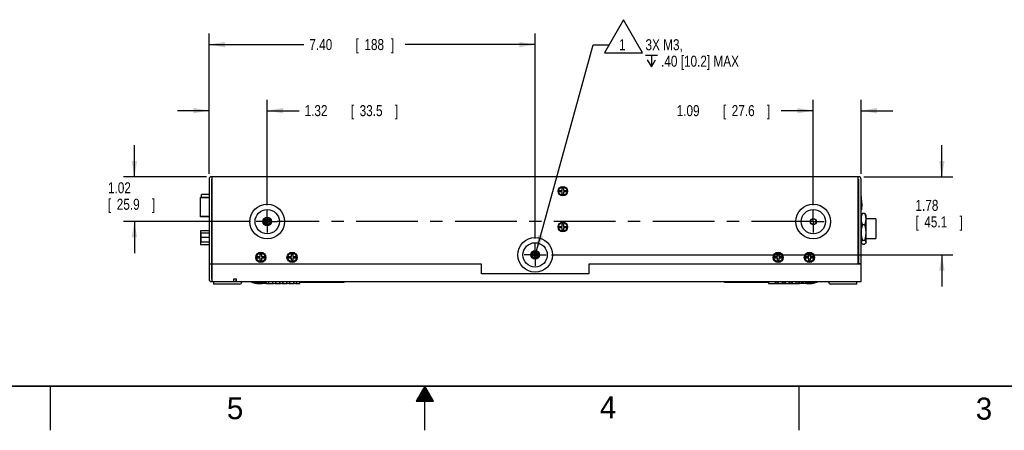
# Model space of a CAD drawing. Header units: inches. Extents: x 0 to 34, y 0 to 22.
# Tile 3 of 49: x 12.4 to 23.6, y 0 to 4.7. Entities that reach past the tile are written whole.
import ezdxf

# ---------------------------------------------------------------- set-up
doc = ezdxf.new("R2010")
doc.units = ezdxf.units.IN
doc.header["$LTSCALE"] = 1.87
doc.header["$MEASUREMENT"] = 0
doc.linetypes.add('CENTER', pattern=[0.6, 0.375, -0.075, 0.075, -0.075])
doc.layers.get('0').update_dxf_attribs({"linetype": 'CONTINUOUS'})
for name, color, linetype in [('DEFAULT_1', 7, 'CENTER'), ('DETAIL', 7, 'CONTINUOUS'), ('DIMENSIONS', 7, 'CONTINUOUS')]:
    doc.layers.add(name, color=color, linetype=linetype)
doc.styles.get("Standard").update_dxf_attribs({"font": 'txt', "width": 0.8})
doc.dimstyles.new('DIMSTYLE_1', dxfattribs={"dimtxt": 0.125, "dimasz": 0.18, "dimexe": 0.18, "dimexo": 0.0625, "dimgap": 0.09, "dimtad": 0, "dimtih": 1, "dimtoh": 1, "dimdec": 1, "dimlfac": 2, "dimzin": 4, "dimdsep": 46, "dimtxsty": 'STANDARD', "dimblk": '_FILLED', "dimblk1": '_FILLED', "dimblk2": '_FILLED', "dimcen": 0.09, "dimadec": 0, "dimazin": 0, "dimtp": 0.1, "dimtm": 0.1, "dimtfac": 1, "dimtdec": 1, "dimtofl": 0, "dimtmove": 0, "dimatfit": 3, "dimldrblk": '_FILLED', "dimfxl": 1, "dimtolj": 1, "dimtzin": 4, "dimarcsym": 0})

# ---------------------------------------------------------------- blocks, each defined once
blk = doc.blocks.new('_FILLED')
at = {"color": 0, "linetype": 'BYBLOCK'}
blk.add_solid([(0, 0), (-1, 0.174), (-1, -0.174)], dxfattribs=at)
blk = doc.blocks.new('*D23')
at = {"layer": 'DIMENSIONS', "color": 2, "linetype": 'CONTINUOUS'}
for p, q in [((13.704, 2.878), (13.704, 3.238)), ((14.523, 2.878), (13.579, 2.878)), ((15.024, 2.369), (13.579, 2.369)), ((13.704, 2.369), (13.704, 2.009))]:
    blk.add_line(p, q, dxfattribs=at)
at = {"layer": 'DIMENSIONS', "color": 2, "linetype": 'CONTINUOUS', "xscale": 0.18, "yscale": 0.18, "zscale": 0.18}
for p, rotation in [((13.704, 2.878), 270), ((13.704, 2.369), 90)]:
    blk.add_blockref('_FILLED', p, dxfattribs=dict(at, rotation=rotation))
at = {"layer": 'DIMENSIONS', "color": 2, "linetype": 'CONTINUOUS', "width": 0.8}
for s, p in [('1.02', (13.404, 2.69)), ('[', (13.404, 2.503)), ('25.9', (13.504, 2.503)), (']', (13.904, 2.503))]:
    blk.add_text(s, height=0.125, dxfattribs=at).set_placement(p)
blk = doc.blocks.new('*D24')
at = {"layer": 'DIMENSIONS', "color": 2, "linetype": 'CONTINUOUS'}
for p, q in [((22.871, 2.878), (22.871, 3.238)), ((21.984, 2.878), (22.996, 2.878)), ((18.441, 1.991), (22.996, 1.991)), ((22.871, 1.991), (22.871, 1.631))]:
    blk.add_line(p, q, dxfattribs=at)
at = {"layer": 'DIMENSIONS', "color": 2, "linetype": 'CONTINUOUS', "xscale": 0.18, "yscale": 0.18, "zscale": 0.18}
for p, rotation in [((22.871, 2.878), 270), ((22.871, 1.991), 90)]:
    blk.add_blockref('_FILLED', p, dxfattribs=dict(at, rotation=rotation))
at = {"layer": 'DIMENSIONS', "color": 2, "linetype": 'CONTINUOUS', "width": 0.8}
for s, p in [('1.78', (22.571, 2.491)), ('[', (22.571, 2.303)), ('45.1', (22.671, 2.303)), (']', (23.071, 2.303))]:
    blk.add_text(s, height=0.125, dxfattribs=at).set_placement(p)
blk = doc.blocks.new('*D25')
at = {"layer": 'DIMENSIONS', "color": 2, "linetype": 'CONTINUOUS'}
for p, q in [((14.552, 2.911), (14.552, 3.753)), ((15.212, 2.556), (15.212, 3.753)), ((14.552, 3.628), (14.192, 3.628)), ((15.212, 3.628), (15.573, 3.628))]:
    blk.add_line(p, q, dxfattribs=at)
at = {"layer": 'DIMENSIONS', "color": 2, "linetype": 'CONTINUOUS', "xscale": 0.18, "yscale": 0.18, "zscale": 0.18}
blk.add_blockref('_FILLED', (14.552, 3.628), dxfattribs=at)
at = {"layer": 'DIMENSIONS', "color": 2, "linetype": 'CONTINUOUS', "xscale": 0.18, "yscale": 0.18, "zscale": 0.18, "rotation": 180}
blk.add_blockref('_FILLED', (15.212, 3.628), dxfattribs=at)
at = {"layer": 'DIMENSIONS', "color": 2, "linetype": 'CONTINUOUS', "width": 0.8}
for s, p in [('1.32', (15.636, 3.566)), ('[', (16.161, 3.566)), ('33.5', (16.261, 3.566)), (']', (16.661, 3.566))]:
    blk.add_text(s, height=0.125, dxfattribs=at).set_placement(p)
blk = doc.blocks.new('*D26')
at = {"layer": 'DIMENSIONS', "color": 2, "linetype": 'CONTINUOUS'}
for p, q in [((14.552, 2.911), (14.552, 4.503)), ((18.253, 2.178), (18.253, 4.503)), ((14.552, 4.378), (15.628, 4.378)), ((18.253, 4.378), (16.778, 4.378))]:
    blk.add_line(p, q, dxfattribs=at)
at = {"layer": 'DIMENSIONS', "color": 2, "linetype": 'CONTINUOUS', "xscale": 0.18, "yscale": 0.18, "zscale": 0.18, "rotation": 180}
blk.add_blockref('_FILLED', (14.552, 4.378), dxfattribs=at)
at = {"layer": 'DIMENSIONS', "color": 2, "linetype": 'CONTINUOUS', "xscale": 0.18, "yscale": 0.18, "zscale": 0.18}
blk.add_blockref('_FILLED', (18.253, 4.378), dxfattribs=at)
at = {"layer": 'DIMENSIONS', "color": 2, "linetype": 'CONTINUOUS', "width": 0.8}
for s, p in [('7.40', (15.69, 4.316)), ('[', (16.215, 4.316)), ('188', (16.315, 4.316)), (']', (16.615, 4.316))]:
    blk.add_text(s, height=0.125, dxfattribs=at).set_placement(p)
blk = doc.blocks.new('*D29')
at = {"layer": 'DIMENSIONS', "color": 2, "linetype": 'CONTINUOUS'}
for p, q in [((21.411, 2.556), (21.411, 3.753)), ((21.955, 2.911), (21.955, 3.753)), ((21.411, 3.628), (21.047, 3.628)), ((21.955, 3.628), (22.315, 3.628))]:
    blk.add_line(p, q, dxfattribs=at)
at = {"layer": 'DIMENSIONS', "color": 2, "linetype": 'CONTINUOUS', "xscale": 0.18, "yscale": 0.18, "zscale": 0.18}
blk.add_blockref('_FILLED', (21.411, 3.628), dxfattribs=at)
at = {"layer": 'DIMENSIONS', "color": 2, "linetype": 'CONTINUOUS', "xscale": 0.18, "yscale": 0.18, "zscale": 0.18, "rotation": 180}
blk.add_blockref('_FILLED', (21.955, 3.628), dxfattribs=at)
at = {"layer": 'DIMENSIONS', "color": 2, "linetype": 'CONTINUOUS', "width": 0.8}
for s, p in [('1.09', (19.86, 3.566)), ('[', (20.385, 3.566)), ('27.6', (20.485, 3.566)), (']', (20.885, 3.566))]:
    blk.add_text(s, height=0.125, dxfattribs=at).set_placement(p)
blk = doc.blocks.new('FLAG_TRIANGLE_BL3', base_point=(19.676, 3.349))
at = {"layer": 'DETAIL', "color": 2, "linetype": 'CONTINUOUS'}
for p, q in [((19.258, 4.661), (19.042, 4.286)), ((19.474, 4.286), (19.258, 4.661)), ((18.269, 2.037), (18.914, 4.377)), ((18.914, 4.377), (19.094, 4.377)), ((19.042, 4.286), (19.474, 4.286)), ((19.506, 4.257), (19.642, 4.257)), ((19.574, 4.257), (19.574, 4.127))]:
    blk.add_line(p, q, dxfattribs=at)
blk.add_lwpolyline([(19.527, 4.205), (19.574, 4.127), (19.621, 4.205)], dxfattribs=at)
blk.add_solid([(18.286, 2.219), (18.269, 2.037), (18.347, 2.203)], dxfattribs=at)
at = {"layer": 'DETAIL', "color": 2, "linetype": 'CONTINUOUS', "width": 0.8}
for s, p in [('1', (19.206, 4.314)), ('3X M3,', (19.506, 4.314)), ('.40 [10.2] MAX', (19.683, 4.127))]:
    blk.add_text(s, height=0.125, dxfattribs=at).set_placement(p)

msp = doc.modelspace()

# ---------------------------------------------------------------- linework, layer by layer
at = {"color": 7, "linetype": 'CONTINUOUS'}
for p, q in [((14.552, 2.849), (14.552, 1.717)), ((21.925, 2.878), (14.582, 2.878)), ((14.582, 1.717), (14.582, 2.849)), ((14.586, 2.849), (14.582, 2.849)), ((14.586, 1.688), (14.586, 2.878)), ((21.921, 1.884), (21.921, 2.878)), ((21.921, 2.849), (21.925, 2.849)), ((21.925, 2.849), (21.925, 1.884)), ((21.955, 1.688), (21.955, 2.849)), ((14.582, 2.776), (14.586, 2.78)), ((14.582, 2.702), (14.586, 2.702)), ((18.526, 2.707), (18.526, 2.723)), ((18.526, 2.723), (18.561, 2.723)), ((18.561, 2.707), (18.526, 2.707)), ((18.561, 2.723), (18.561, 2.752)), ((18.561, 2.752), (18.577, 2.752)), ((18.561, 2.678), (18.561, 2.707)), ((18.577, 2.752), (18.577, 2.723)), ((18.577, 2.723), (18.611, 2.723)), ((18.577, 2.707), (18.577, 2.678)), ((18.611, 2.707), (18.577, 2.707)), ((18.611, 2.723), (18.611, 2.707)), ((21.921, 2.784), (21.925, 2.784)), ((21.925, 2.705), (21.921, 2.705)), ((21.921, 2.686), (21.925, 2.686)), ((14.454, 2.423), (14.454, 2.641)), ((14.552, 2.641), (14.454, 2.641)), ((14.552, 2.639), (14.454, 2.639)), ((14.467, 2.641), (14.467, 2.677)), ((14.552, 2.677), (14.467, 2.677)), ((14.586, 2.641), (14.582, 2.641)), ((14.586, 2.639), (14.582, 2.639)), ((14.586, 2.607), (14.582, 2.607)), ((18.577, 2.678), (18.561, 2.678)), ((21.925, 2.608), (21.921, 2.608)), ((21.921, 2.607), (21.925, 2.607)), ((21.964, 2.576), (21.959, 2.649)), ((21.964, 2.576), (21.959, 2.503)), ((14.586, 2.501), (14.582, 2.501)), ((21.921, 2.501), (21.925, 2.501)), ((21.921, 2.489), (21.925, 2.489)), ((21.971, 2.463), (21.993, 2.463)), ((14.552, 2.425), (14.454, 2.425)), ((14.552, 2.423), (14.454, 2.423)), ((14.586, 2.429), (14.582, 2.429)), ((14.586, 2.425), (14.582, 2.425)), ((14.586, 2.423), (14.582, 2.423)), ((15.17, 2.361), (15.17, 2.377)), ((15.17, 2.377), (15.205, 2.377)), ((15.205, 2.361), (15.17, 2.361)), ((15.205, 2.377), (15.205, 2.406)), ((15.205, 2.406), (15.22, 2.406)), ((15.205, 2.332), (15.205, 2.361)), ((15.22, 2.406), (15.22, 2.377)), ((15.22, 2.377), (15.255, 2.377)), ((15.22, 2.361), (15.22, 2.332)), ((15.255, 2.361), (15.22, 2.361)), ((15.255, 2.377), (15.255, 2.361)), ((21.921, 2.383), (21.925, 2.383)), ((21.955, 2.441), (21.96, 2.451)), ((22.01, 2.441), (22.004, 2.451)), ((22.01, 2.135), (22.01, 2.441)), ((22.121, 2.402), (22.01, 2.402)), ((22.121, 2.402), (22.121, 2.178)), ((14.454, 2.265), (14.454, 2.11)), ((14.552, 2.265), (14.454, 2.265)), ((14.46, 2.237), (14.46, 2.138)), ((14.552, 2.237), (14.46, 2.237)), ((14.586, 2.322), (14.582, 2.322)), ((14.582, 2.31), (14.586, 2.31)), ((15.22, 2.332), (15.205, 2.332)), ((18.526, 2.3), (18.526, 2.315)), ((18.526, 2.315), (18.561, 2.315)), ((18.561, 2.3), (18.526, 2.3)), ((18.561, 2.315), (18.561, 2.345)), ((18.561, 2.345), (18.577, 2.345)), ((18.561, 2.271), (18.561, 2.3)), ((18.577, 2.271), (18.561, 2.271)), ((18.577, 2.345), (18.577, 2.315)), ((18.577, 2.315), (18.611, 2.315)), ((18.577, 2.3), (18.577, 2.271)), ((18.611, 2.3), (18.577, 2.3)), ((18.611, 2.315), (18.611, 2.3)), ((21.993, 2.332), (21.971, 2.332)), ((14.552, 2.188), (14.46, 2.188)), ((14.46, 2.138), (14.552, 2.138)), ((14.586, 2.164), (14.582, 2.164)), ((21.921, 2.213), (21.925, 2.213)), ((21.955, 2.135), (21.96, 2.125)), ((21.971, 2.157), (21.993, 2.157)), ((22.01, 2.135), (22.004, 2.125)), ((22.01, 2.178), (22.121, 2.178)), ((14.454, 2.11), (14.552, 2.11)), ((14.586, 2.058), (14.582, 2.058)), ((18.246, 1.998), (18.246, 2.028)), ((18.246, 2.028), (18.262, 2.028)), ((18.262, 2.028), (18.262, 1.998)), ((21.921, 2.107), (21.925, 2.107)), ((21.971, 2.113), (21.993, 2.113)), ((15.097, 1.955), (15.097, 1.971)), ((15.097, 1.971), (15.132, 1.971)), ((15.132, 1.955), (15.097, 1.955)), ((15.132, 1.971), (15.132, 2)), ((15.132, 2), (15.148, 2)), ((15.132, 1.926), (15.132, 1.955)), ((15.148, 1.926), (15.132, 1.926)), ((15.148, 2), (15.148, 1.971)), ((15.148, 1.971), (15.182, 1.971)), ((15.148, 1.955), (15.148, 1.926)), ((15.182, 1.955), (15.148, 1.955)), ((15.182, 1.971), (15.182, 1.955)), ((15.451, 1.955), (15.451, 1.971)), ((15.451, 1.971), (15.486, 1.971)), ((15.486, 1.955), (15.451, 1.955)), ((15.486, 1.971), (15.486, 2)), ((15.486, 2), (15.502, 2)), ((15.486, 1.926), (15.486, 1.955)), ((15.502, 1.926), (15.486, 1.926)), ((15.502, 2), (15.502, 1.971)), ((15.502, 1.971), (15.536, 1.971)), ((15.502, 1.955), (15.502, 1.926)), ((15.536, 1.955), (15.502, 1.955)), ((15.536, 1.971), (15.536, 1.955)), ((18.211, 1.983), (18.211, 1.998)), ((18.211, 1.998), (18.246, 1.998)), ((18.246, 1.983), (18.211, 1.983)), ((18.246, 1.953), (18.246, 1.983)), ((18.262, 1.953), (18.246, 1.953)), ((18.262, 1.998), (18.296, 1.998)), ((18.262, 1.983), (18.262, 1.953)), ((18.296, 1.983), (18.262, 1.983)), ((18.296, 1.998), (18.296, 1.983)), ((20.971, 1.971), (21.006, 1.971)), ((20.971, 1.955), (20.971, 1.971)), ((21.006, 1.955), (20.971, 1.955)), ((21.006, 2), (21.021, 2)), ((21.006, 1.971), (21.006, 2)), ((21.006, 1.926), (21.006, 1.955)), ((21.021, 1.926), (21.006, 1.926)), ((21.021, 2), (21.021, 1.971)), ((21.021, 1.971), (21.056, 1.971)), ((21.056, 1.955), (21.021, 1.955)), ((21.021, 1.955), (21.021, 1.926)), ((21.056, 1.971), (21.056, 1.955)), ((21.325, 1.971), (21.36, 1.971)), ((21.325, 1.955), (21.325, 1.971)), ((21.36, 1.955), (21.325, 1.955)), ((21.36, 2), (21.376, 2)), ((21.36, 1.971), (21.36, 2)), ((21.36, 1.926), (21.36, 1.955)), ((21.376, 1.926), (21.36, 1.926)), ((21.376, 2), (21.376, 1.971)), ((21.376, 1.971), (21.41, 1.971)), ((21.41, 1.955), (21.376, 1.955)), ((21.376, 1.955), (21.376, 1.926)), ((21.41, 1.971), (21.41, 1.955)), ((14.552, 1.888), (14.582, 1.888)), ((17.643, 1.884), (14.582, 1.884)), ((17.643, 1.777), (17.643, 1.884)), ((21.955, 1.884), (18.864, 1.884)), ((18.864, 1.884), (18.864, 1.777)), ((21.955, 1.888), (21.925, 1.888)), ((14.582, 1.717), (14.586, 1.717)), ((14.582, 1.688), (21.955, 1.688)), ((14.601, 1.684), (14.601, 1.66)), ((14.899, 1.684), (14.601, 1.684)), ((14.834, 1.688), (14.834, 1.718)), ((14.834, 1.718), (14.863, 1.718)), ((14.863, 1.688), (14.863, 1.718)), ((14.899, 1.688), (14.899, 1.684)), ((14.923, 1.688), (14.923, 1.684)), ((15.584, 1.668), (15.584, 1.688)), ((16.084, 1.676), (16.084, 1.688)), ((18.864, 1.777), (17.643, 1.777)), ((20.403, 1.688), (20.403, 1.676)), ((20.903, 1.688), (20.903, 1.668)), ((21.584, 1.684), (21.584, 1.688)), ((21.608, 1.684), (21.608, 1.688)), ((21.906, 1.684), (21.608, 1.684)), ((21.906, 1.66), (21.906, 1.684)), ((14.899, 1.66), (14.601, 1.66)), ((15.207, 1.668), (15.141, 1.668)), ((15.223, 1.668), (15.283, 1.668)), ((15.302, 1.668), (15.361, 1.668)), ((15.381, 1.668), (15.44, 1.668)), ((15.46, 1.668), (15.519, 1.668)), ((15.539, 1.668), (15.584, 1.668)), ((16.084, 1.676), (15.584, 1.676)), ((20.903, 1.676), (20.403, 1.676)), ((20.903, 1.668), (21.25, 1.668)), ((21.346, 1.668), (21.252, 1.668)), ((21.906, 1.66), (21.608, 1.66))]:
    msp.add_line(p, q, dxfattribs=at)
at = {"color": 2, "linetype": 'CONTINUOUS'}
for p, q in [((12.75, 0), (12.75, 0.5)), ((17, 0.5), (16.902, 0.33)), ((16.971, 0.45), (17.029, 0.45)), ((16.977, 0.46), (17.023, 0.46)), ((16.983, 0.47), (17.017, 0.47)), ((16.988, 0.48), (17.012, 0.48)), ((16.994, 0.49), (17.006, 0.49)), ((17.098, 0.33), (17, 0.5)), ((17, 0), (17, 0.5)), ((21.25, 0), (21.25, 0.5)), ((16.908, 0.34), (17.092, 0.34)), ((16.913, 0.35), (17.087, 0.35)), ((16.919, 0.36), (17.081, 0.36)), ((16.925, 0.37), (17.075, 0.37)), ((16.931, 0.38), (17.069, 0.38)), ((16.937, 0.39), (17.064, 0.39)), ((16.942, 0.4), (17.058, 0.4)), ((16.948, 0.41), (17.052, 0.41)), ((16.954, 0.42), (17.046, 0.42)), ((16.96, 0.43), (17.04, 0.43)), ((16.965, 0.44), (17.035, 0.44)), ((16.902, 0.33), (17.098, 0.33))]:
    msp.add_line(p, q, dxfattribs=at)
at = {"color": 7, "linetype": 'CONTINUOUS', "const_width": 0.02}
msp.add_lwpolyline([(0.5, 0.5), (33.5, 0.5)], dxfattribs=at)
at = {"color": 7, "linetype": 'CONTINUOUS'}
for centre, radius in [((18.568, 2.715), 0.0541), ((18.568, 2.715), 0.0492), ((15.212, 2.369), 0.197), ((15.212, 2.369), 0.138), ((21.411, 2.369), 0.197), ((21.411, 2.369), 0.138), ((15.212, 2.369), 0.0492), ((15.212, 2.369), 0.0344), ((18.568, 2.308), 0.0541), ((18.568, 2.308), 0.0492), ((21.411, 2.369), 0.0344), ((21.411, 2.369), 0.0315), ((18.253, 1.991), 0.197), ((18.253, 1.991), 0.138), ((15.139, 1.963), 0.0581), ((15.139, 1.963), 0.0492), ((15.494, 1.963), 0.0581), ((15.494, 1.963), 0.0492), ((18.253, 1.991), 0.0492), ((18.253, 1.991), 0.0344), ((21.013, 1.963), 0.0581), ((21.013, 1.963), 0.0492), ((21.367, 1.963), 0.0581), ((21.367, 1.963), 0.0492)]:
    msp.add_circle(centre, radius, dxfattribs=at)
for centre, radius, start, end in [((14.582, 2.849), 0.0295, 90, 180), ((21.925, 2.849), 0.0295, 360, 90), ((18.568, 2.715), 0.0433, 7.647, 10.5149), ((18.568, 2.715), 0.0433, 349.5635, 352.353), ((21.953, 2.649), 0.00591, 4.2865, 74.6805), ((21.953, 2.503), 0.00591, 285.3195, 355.7135), ((18.568, 2.308), 0.0433, 7.647, 10.5149), ((18.568, 2.308), 0.0433, 349.5635, 352.353), ((15.139, 1.963), 0.0433, 7.647, 10.5149), ((15.139, 1.963), 0.0433, 349.5635, 352.353), ((15.494, 1.963), 0.0433, 7.647, 10.5149), ((15.494, 1.963), 0.0433, 349.5635, 352.353), ((21.013, 1.963), 0.0433, 7.647, 10.5149), ((21.013, 1.963), 0.0433, 349.5635, 352.353), ((21.367, 1.963), 0.0433, 7.647, 10.5149), ((21.367, 1.963), 0.0433, 349.5635, 352.353), ((14.582, 1.717), 0.0295, 180, 270), ((14.834, 1.717), 0.0295, 270, 337.4936), ((14.899, 1.684), 0.0236, 270, 360), ((15.102, 1.845), 0.177, 242.9518, 276.1908), ((15.141, 1.865), 0.197, 244.4952, 255.3562), ((21.368, 1.864), 0.199, 260.6358, 297.3865), ((21.346, 1.865), 0.197, 284.6438, 295.5109), ((21.385, 1.845), 0.177, 277.8766, 297.0482), ((21.608, 1.684), 0.0236, 180, 270), ((15.119, 1.864), 0.199, 258.2456, 279.3642), ((15.141, 1.865), 0.197, 255.7423, 270), ((15.293, 1.685), 0.0197, 233.2895, 306.7105), ((15.371, 1.685), 0.0197, 233.2895, 306.7105), ((15.45, 1.685), 0.0197, 233.2895, 306.7105), ((15.529, 1.685), 0.0197, 233.2895, 306.7105), ((20.958, 1.685), 0.0197, 239.936, 300.064), ((20.997, 1.688), 0.0197, 233.0226, 306.9793), ((21.037, 1.685), 0.0197, 239.936, 300.064), ((21.076, 1.688), 0.0197, 233.0226, 306.9793), ((21.115, 1.685), 0.0197, 239.936, 300.064), ((21.155, 1.688), 0.0197, 233.0226, 306.9793), ((21.194, 1.685), 0.0197, 239.936, 300.064), ((21.234, 1.688), 0.0197, 233.0226, 306.9793), ((21.346, 1.865), 0.197, 270, 277.1181)]:
    msp.add_arc(centre, radius, start, end, dxfattribs=at)
for points, knots in [([(21.971, 2.332), (21.969, 2.337), (21.965, 2.347), (21.961, 2.362), (21.958, 2.377), (21.957, 2.391), (21.957, 2.405), (21.959, 2.42), (21.961, 2.434), (21.966, 2.448), (21.969, 2.458), (21.971, 2.463)], [0, 0, 0, 0, 0.121443, 0.236445, 0.346145, 0.452563, 0.557671, 0.662935, 0.770186, 0.881348, 1, 1, 1, 1]), ([(21.971, 2.463), (21.969, 2.461), (21.966, 2.458), (21.962, 2.454), (21.96, 2.451), (21.96, 2.45)], [0, 0, 0, 0, 0.45391, 0.844448, 1, 1, 1, 1]), ([(22.004, 2.45), (22.004, 2.451), (22.002, 2.454), (21.998, 2.458), (21.995, 2.461), (21.993, 2.463)], [0, 0, 0, 0, 0.176577, 0.555869, 1, 1, 1, 1]), ([(21.993, 2.463), (21.995, 2.458), (21.999, 2.448), (22.003, 2.433), (22.006, 2.418), (22.007, 2.404), (22.007, 2.39), (22.006, 2.376), (22.003, 2.361), (21.999, 2.347), (21.995, 2.337), (21.993, 2.332)], [0, 0, 0, 0, 0.121444, 0.23644, 0.346139, 0.452558, 0.557666, 0.662921, 0.770167, 0.881346, 1, 1, 1, 1]), ([(21.971, 2.157), (21.969, 2.164), (21.965, 2.178), (21.961, 2.198), (21.958, 2.217), (21.957, 2.236), (21.957, 2.255), (21.959, 2.274), (21.961, 2.293), (21.966, 2.313), (21.969, 2.326), (21.971, 2.332)], [0, 0, 0, 0, 0.119717, 0.234226, 0.344421, 0.451957, 0.558386, 0.664715, 0.772392, 0.883046, 1, 1, 1, 1]), ([(21.993, 2.332), (21.995, 2.326), (21.999, 2.312), (22.003, 2.292), (22.006, 2.273), (22.007, 2.254), (22.007, 2.235), (22.006, 2.216), (22.003, 2.197), (21.999, 2.177), (21.995, 2.164), (21.993, 2.157)], [0, 0, 0, 0, 0.119717, 0.234226, 0.344421, 0.451957, 0.558386, 0.664715, 0.772392, 0.883046, 1, 1, 1, 1]), ([(21.96, 2.125), (21.959, 2.126), (21.958, 2.129), (21.957, 2.133), (21.957, 2.138), (21.959, 2.143), (21.962, 2.148), (21.966, 2.153), (21.969, 2.156), (21.971, 2.157)], [0, 0, 0, 0, 0.081387, 0.21622, 0.345087, 0.479285, 0.628563, 0.799657, 1, 1, 1, 1]), ([(21.971, 2.113), (21.969, 2.115), (21.966, 2.118), (21.962, 2.122), (21.96, 2.125), (21.96, 2.125)], [0, 0, 0, 0, 0.45391, 0.844448, 1, 1, 1, 1]), ([(21.993, 2.157), (21.995, 2.156), (21.999, 2.153), (22.003, 2.148), (22.006, 2.143), (22.007, 2.137), (22.007, 2.132), (22.006, 2.128), (22.005, 2.126), (22.004, 2.125)], [0, 0, 0, 0, 0.204798, 0.381004, 0.53256, 0.667368, 0.796212, 0.930386, 1, 1, 1, 1]), ([(22.004, 2.125), (22.004, 2.125), (22.002, 2.122), (21.998, 2.118), (21.995, 2.115), (21.993, 2.113)], [0, 0, 0, 0, 0.176577, 0.555869, 1, 1, 1, 1]), ([(15.082, 1.675), (15.082, 1.675), (15.082, 1.675), (15.082, 1.676), (15.082, 1.677), (15.082, 1.677)], [0, 0, 0, 0, 0.318605, 0.651541, 1, 1, 1, 1]), ([(15.124, 1.674), (15.129, 1.675), (15.139, 1.676), (15.154, 1.677), (15.17, 1.677), (15.184, 1.676), (15.194, 1.675), (15.199, 1.674)], [0, 0, 0, 0, 0.201383, 0.408814, 0.613201, 0.812299, 1, 1, 1, 1]), ([(15.199, 1.674), (15.198, 1.677), (15.197, 1.681), (15.196, 1.686), (15.196, 1.688)], [0, 0, 0, 0, 0.603997, 1, 1, 1, 1]), ([(15.226, 1.669), (15.227, 1.67), (15.228, 1.672), (15.23, 1.677), (15.231, 1.682), (15.231, 1.686), (15.232, 1.688)], [0, 0, 0, 0, 0.164768, 0.406564, 0.757292, 1, 1, 1, 1]), ([(15.281, 1.669), (15.281, 1.669), (15.28, 1.67), (15.279, 1.672), (15.277, 1.674), (15.276, 1.678), (15.275, 1.683), (15.275, 1.686), (15.275, 1.688)], [0, 0, 0, 0, 0.038524, 0.153883, 0.309599, 0.519143, 0.784294, 1, 1, 1, 1]), ([(15.31, 1.688), (15.31, 1.686), (15.31, 1.683), (15.309, 1.678), (15.308, 1.674), (15.307, 1.672), (15.305, 1.67), (15.305, 1.669), (15.304, 1.669)], [0, 0, 0, 0, 0.21602, 0.481043, 0.690444, 0.846064, 0.961432, 1, 1, 1, 1]), ([(15.36, 1.669), (15.359, 1.669), (15.359, 1.67), (15.357, 1.672), (15.356, 1.674), (15.355, 1.678), (15.354, 1.683), (15.354, 1.686), (15.354, 1.688)], [0, 0, 0, 0, 0.038524, 0.153883, 0.309599, 0.519143, 0.784294, 1, 1, 1, 1]), ([(15.389, 1.688), (15.389, 1.686), (15.389, 1.683), (15.388, 1.678), (15.387, 1.674), (15.385, 1.672), (15.384, 1.67), (15.383, 1.669), (15.383, 1.669)], [0, 0, 0, 0, 0.21602, 0.481043, 0.690444, 0.846064, 0.961432, 1, 1, 1, 1]), ([(15.438, 1.669), (15.438, 1.669), (15.437, 1.67), (15.436, 1.672), (15.435, 1.674), (15.434, 1.678), (15.433, 1.683), (15.432, 1.686), (15.432, 1.688)], [0, 0, 0, 0, 0.038524, 0.153883, 0.309599, 0.519143, 0.784294, 1, 1, 1, 1]), ([(15.468, 1.688), (15.468, 1.686), (15.467, 1.683), (15.466, 1.678), (15.465, 1.674), (15.464, 1.672), (15.463, 1.67), (15.462, 1.669), (15.462, 1.669)], [0, 0, 0, 0, 0.21602, 0.481043, 0.690444, 0.846064, 0.961432, 1, 1, 1, 1]), ([(15.517, 1.669), (15.517, 1.669), (15.516, 1.67), (15.515, 1.672), (15.514, 1.674), (15.512, 1.678), (15.512, 1.683), (15.511, 1.686), (15.511, 1.688)], [0, 0, 0, 0, 0.038524, 0.153883, 0.309599, 0.519143, 0.784294, 1, 1, 1, 1]), ([(15.547, 1.688), (15.546, 1.686), (15.546, 1.683), (15.545, 1.678), (15.544, 1.674), (15.543, 1.672), (15.542, 1.67), (15.541, 1.669), (15.541, 1.669)], [0, 0, 0, 0, 0.21602, 0.481043, 0.690444, 0.846064, 0.961432, 1, 1, 1, 1]), ([(20.985, 1.672), (20.985, 1.672), (20.985, 1.672), (20.984, 1.673), (20.983, 1.674), (20.982, 1.675), (20.982, 1.676), (20.981, 1.678), (20.98, 1.68), (20.98, 1.683), (20.979, 1.685), (20.979, 1.687), (20.979, 1.688)], [0, 0, 0, 0, 0.038432, 0.103123, 0.173624, 0.251991, 0.340785, 0.443133, 0.562921, 0.704993, 0.875257, 1, 1, 1, 1]), ([(21.016, 1.688), (21.016, 1.687), (21.015, 1.685), (21.015, 1.683), (21.014, 1.68), (21.014, 1.678), (21.013, 1.677), (21.012, 1.675), (21.011, 1.674), (21.011, 1.673), (21.01, 1.672), (21.009, 1.672), (21.009, 1.672)], [0, 0, 0, 0, 0.122959, 0.293124, 0.435121, 0.554867, 0.657172, 0.745923, 0.824221, 0.894627, 0.959195, 1, 1, 1, 1]), ([(21.064, 1.672), (21.064, 1.672), (21.064, 1.672), (21.063, 1.673), (21.062, 1.674), (21.061, 1.675), (21.06, 1.676), (21.06, 1.678), (21.059, 1.68), (21.058, 1.683), (21.058, 1.685), (21.058, 1.687), (21.058, 1.688)], [0, 0, 0, 0, 0.038432, 0.103123, 0.173624, 0.251991, 0.340785, 0.443133, 0.562921, 0.704993, 0.875257, 1, 1, 1, 1]), ([(21.095, 1.688), (21.094, 1.687), (21.094, 1.685), (21.094, 1.683), (21.093, 1.68), (21.092, 1.678), (21.092, 1.677), (21.091, 1.675), (21.09, 1.674), (21.089, 1.673), (21.089, 1.672), (21.088, 1.672), (21.088, 1.672)], [0, 0, 0, 0, 0.122959, 0.293124, 0.435121, 0.554867, 0.657172, 0.745923, 0.824221, 0.894627, 0.959195, 1, 1, 1, 1]), ([(21.143, 1.672), (21.143, 1.672), (21.142, 1.672), (21.142, 1.673), (21.141, 1.674), (21.14, 1.675), (21.139, 1.676), (21.138, 1.678), (21.138, 1.68), (21.137, 1.683), (21.137, 1.685), (21.136, 1.687), (21.136, 1.688)], [0, 0, 0, 0, 0.038432, 0.103123, 0.173624, 0.251991, 0.340785, 0.443133, 0.562921, 0.704993, 0.875257, 1, 1, 1, 1]), ([(21.173, 1.688), (21.173, 1.687), (21.173, 1.685), (21.172, 1.683), (21.172, 1.68), (21.171, 1.678), (21.17, 1.677), (21.17, 1.675), (21.169, 1.674), (21.168, 1.673), (21.167, 1.672), (21.167, 1.672), (21.167, 1.672)], [0, 0, 0, 0, 0.122959, 0.293124, 0.435121, 0.554867, 0.657172, 0.745923, 0.824221, 0.894627, 0.959195, 1, 1, 1, 1]), ([(21.222, 1.672), (21.222, 1.672), (21.221, 1.672), (21.22, 1.673), (21.219, 1.674), (21.219, 1.675), (21.218, 1.676), (21.217, 1.678), (21.217, 1.68), (21.216, 1.683), (21.215, 1.685), (21.215, 1.687), (21.215, 1.688)], [0, 0, 0, 0, 0.038432, 0.103123, 0.173624, 0.251991, 0.340785, 0.443133, 0.562921, 0.704993, 0.875257, 1, 1, 1, 1]), ([(21.252, 1.688), (21.252, 1.687), (21.252, 1.685), (21.251, 1.683), (21.251, 1.68), (21.25, 1.678), (21.249, 1.677), (21.248, 1.675), (21.248, 1.674), (21.247, 1.673), (21.246, 1.672), (21.246, 1.672), (21.245, 1.672)], [0, 0, 0, 0, 0.122959, 0.293124, 0.435121, 0.554867, 0.657172, 0.745923, 0.824221, 0.894627, 0.959195, 1, 1, 1, 1]), ([(21.297, 1.675), (21.297, 1.676), (21.295, 1.679), (21.294, 1.683), (21.294, 1.686), (21.294, 1.688)], [0, 0, 0, 0, 0.317408, 0.706723, 1, 1, 1, 1]), ([(21.326, 1.675), (21.326, 1.675), (21.327, 1.675), (21.327, 1.676), (21.328, 1.677), (21.328, 1.677)], [0, 0, 0, 0, 0.333507, 0.666074, 1, 1, 1, 1]), ([(21.328, 1.677), (21.329, 1.679), (21.33, 1.682), (21.331, 1.686), (21.331, 1.688)], [0, 0, 0, 0, 0.510976, 1, 1, 1, 1]), ([(21.328, 1.677), (21.332, 1.677), (21.34, 1.677), (21.352, 1.676), (21.359, 1.675), (21.363, 1.674)], [0, 0, 0, 0, 0.34757, 0.680208, 1, 1, 1, 1]), ([(15.083, 1.669), (15.083, 1.669), (15.083, 1.669), (15.082, 1.67), (15.082, 1.672), (15.082, 1.674), (15.082, 1.675)], [0, 0, 0, 0, 0.035194, 0.181837, 0.478501, 1, 1, 1, 1]), ([(15.087, 1.675), (15.087, 1.674), (15.086, 1.673), (15.085, 1.671), (15.084, 1.67), (15.084, 1.669), (15.083, 1.669), (15.083, 1.669)], [0, 0, 0, 0, 0.384791, 0.651642, 0.828083, 0.943369, 1, 1, 1, 1]), ([(15.091, 1.674), (15.093, 1.674), (15.098, 1.673), (15.105, 1.673), (15.114, 1.673), (15.12, 1.674), (15.124, 1.674)], [0, 0, 0, 0, 0.193974, 0.428249, 0.69898, 1, 1, 1, 1]), ([(15.199, 1.674), (15.2, 1.673), (15.202, 1.671), (15.205, 1.668), (15.209, 1.666), (15.212, 1.666), (15.214, 1.666)], [0, 0, 0, 0, 0.249911, 0.499311, 0.749675, 1, 1, 1, 1]), ([(15.214, 1.666), (15.215, 1.666), (15.218, 1.666), (15.222, 1.667), (15.225, 1.668), (15.226, 1.669)], [0, 0, 0, 0, 0.327265, 0.656515, 1, 1, 1, 1]), ([(15.226, 1.669), (15.227, 1.669), (15.23, 1.669), (15.234, 1.668), (15.236, 1.668), (15.237, 1.668)], [0, 0, 0, 0, 0.419402, 0.758135, 1, 1, 1, 1]), ([(21.25, 1.668), (21.251, 1.668), (21.254, 1.668), (21.259, 1.669), (21.265, 1.67), (21.271, 1.671), (21.278, 1.673), (21.287, 1.674), (21.294, 1.675), (21.297, 1.675)], [0, 0, 0, 0, 0.08537, 0.193386, 0.313339, 0.437109, 0.588863, 0.775674, 1, 1, 1, 1]), ([(21.273, 1.666), (21.272, 1.666), (21.269, 1.666), (21.265, 1.667), (21.264, 1.668), (21.263, 1.668)], [0, 0, 0, 0, 0.428447, 0.859493, 1, 1, 1, 1]), ([(21.28, 1.668), (21.279, 1.667), (21.277, 1.666), (21.274, 1.666), (21.273, 1.666)], [0, 0, 0, 0, 0.405292, 1, 1, 1, 1]), ([(21.297, 1.675), (21.298, 1.674), (21.3, 1.672), (21.304, 1.671), (21.307, 1.669), (21.31, 1.669), (21.314, 1.669), (21.318, 1.669), (21.322, 1.671), (21.325, 1.673), (21.326, 1.675)], [0, 0, 0, 0, 0.13185, 0.247077, 0.349638, 0.447962, 0.559511, 0.686792, 0.832595, 1, 1, 1, 1]), ([(21.363, 1.674), (21.366, 1.674), (21.373, 1.673), (21.381, 1.673), (21.389, 1.673), (21.393, 1.674), (21.396, 1.674)], [0, 0, 0, 0, 0.303608, 0.574826, 0.807946, 1, 1, 1, 1]), ([(21.384, 1.666), (21.383, 1.666), (21.38, 1.666), (21.375, 1.667), (21.372, 1.668), (21.37, 1.669)], [0, 0, 0, 0, 0.2839, 0.614183, 1, 1, 1, 1]), ([(21.395, 1.674), (21.394, 1.673), (21.393, 1.671), (21.391, 1.668), (21.388, 1.666), (21.385, 1.666), (21.384, 1.666)], [0, 0, 0, 0, 0.254404, 0.494447, 0.736309, 1, 1, 1, 1])]:
    msp.add_open_spline(points, degree=3, knots=knots, dxfattribs=at)
at = {"layer": 'DEFAULT_1', "color": 7, "linetype": 'CENTER'}
for p, q in [((15.212, 2.369), (15.212, 2.494)), ((21.411, 2.369), (21.411, 2.494)), ((15.212, 2.369), (15.087, 2.369)), ((15.212, 2.369), (15.212, 2.244)), ((15.212, 2.369), (15.324, 2.369)), ((21.411, 2.369), (15.324, 2.369)), ((21.411, 2.369), (21.536, 2.369)), ((21.411, 2.369), (21.411, 2.244)), ((18.253, 1.991), (18.253, 2.116)), ((18.253, 1.991), (18.128, 1.991)), ((18.253, 1.991), (18.253, 1.866)), ((18.253, 1.991), (18.378, 1.991))]:
    msp.add_line(p, q, dxfattribs=at)

# ---------------------------------------------------------------- block references
at = {"layer": 'DETAIL', "color": 2, "linetype": 'CONTINUOUS'}
msp.add_blockref('FLAG_TRIANGLE_BL3', (19.676, 3.349), dxfattribs=at)

# ---------------------------------------------------------------- texts
at = {"color": 2, "linetype": 'CONTINUOUS'}
for s, p in [('5', (14.754, 0.126)), ('4', (18.988, 0.137)), ('3', (23.256, 0.121))]:
    msp.add_text(s, height=0.25, dxfattribs=at).set_placement(p)

# ---------------------------------------------------------------- dimensions: what is measured, and where the dimension line sits
at = {"layer": 'DIMENSIONS', "color": 2, "linetype": 'CONTINUOUS'}
for base, p1, p2, angle, picture, middle in [((14.552, 4.378), (18.253, 2.178), (14.552, 2.911), 180, '*D26', (16.203, 4.378)), ((21.411, 3.628), (21.955, 2.911), (21.411, 2.556), 180, '*D29', (20.422, 3.628)), ((13.704, 2.878), (15.024, 2.369), (14.523, 2.878), 90, '*D23', (13.704, 2.659)), ((22.871, 1.991), (21.984, 2.878), (18.441, 1.991), 270, '*D24', (22.871, 2.46))]:
    dim = msp.add_linear_dim(base=base, p1=p1, p2=p2, angle=angle, dimstyle='DIMSTYLE_1', dxfattribs=at)
    dim.commit()
    dim.dimension.update_dxf_attribs({"geometry": picture, "text_midpoint": middle, "dimtype": 160})
dim = msp.add_linear_dim(base=(15.212, 3.628), p1=(14.552, 2.911), p2=(15.212, 2.556), dimstyle='DIMSTYLE_1', dxfattribs=at)
dim.commit()
dim.dimension.update_dxf_attribs({"geometry": '*D25', "text_midpoint": (16.198, 3.628), "dimtype": 160})

doc.saveas('drawing.dxf')
